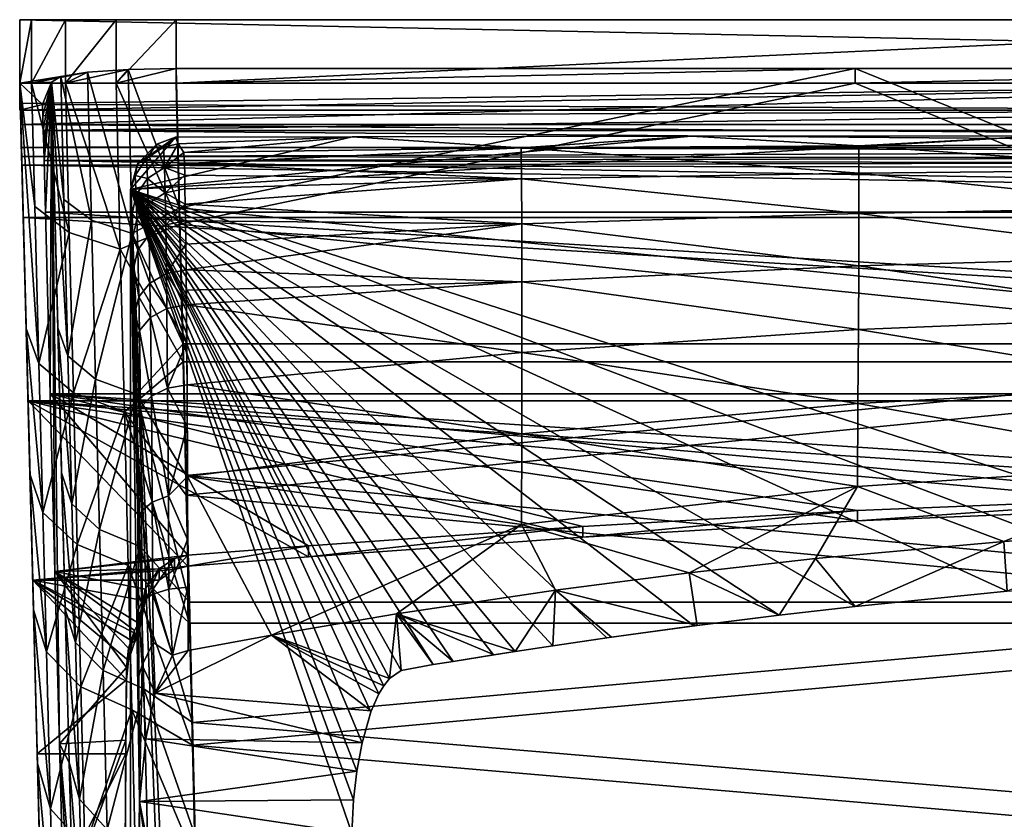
# Model space of a CAD drawing. Header units: inches. Extents: x -5.6 to 5.6, y -5.5 to 0.1.
# Tile 4 of 9: x -5.6 to -2, y -2.9 to 0.1. Entities that reach past the tile are written whole.
import ezdxf

# ---------------------------------------------------------------- set-up
doc = ezdxf.new("R2010")
doc.units = ezdxf.units.IN
doc.layers.get('0').update_dxf_attribs({"true_color": 0xc2ced6})

msp = doc.modelspace()

# ---------------------------------------------------------------- linework, layer by layer
for points in [[(-5.6475, -0.1202), (-5.6032, -0.1202), (-5.6032, 0.1163), (-5.6475, -0.1202)], [(-5.6032, 0.1163), (-5.6475, 0.1163), (-5.6475, -0.1202), (-5.6032, 0.1163)], [(5.6475, -0.1202), (-5.6475, -0.1202), (-5.6475, 0.1163), (5.6475, -0.1202)], [(-5.6475, 0.1163), (5.6475, 0.1163), (5.6475, -0.1202), (-5.6475, 0.1163)], [(-5.6475, -0.1202), (-5.6475, -0.1202), (-5.6475, 0.1163), (-5.6475, -0.1202)], [(-5.6475, 0.1163), (-5.6475, 0.1163), (-5.6475, -0.1202), (-5.6475, 0.1163)], [(-5.6475, 0.1163), (-5.6475, 0.1163), (0, 0.1163), (-5.6475, 0.1163)], [(-5.6032, 0.1163), (-5.0638, 0.1163), (-5.6475, 0.1163), (-5.6032, 0.1163)], [(-5.0638, 0.1163), (0, 0.1163), (-5.6475, 0.1163), (-5.0638, 0.1163)], [(5.6475, 0.1163), (-5.6475, 0.1163), (0, 0.1163), (5.6475, 0.1163)], [(-5.6032, -0.1202), (-5.477, -0.1202), (-5.477, 0.1163), (-5.6032, -0.1202)], [(-5.477, 0.1163), (-5.6032, 0.1163), (-5.6032, -0.1202), (-5.477, 0.1163)], [(-5.0638, 0.1163), (-5.6032, 0.1163), (-5.477, 0.1163), (-5.0638, 0.1163)], [(-5.477, -0.1202), (-5.2877, -0.1202), (-5.2877, 0.1163), (-5.477, -0.1202)], [(-5.2877, 0.1163), (-5.477, 0.1163), (-5.477, -0.1202), (-5.2877, 0.1163)], [(-5.0638, 0.1163), (-5.477, 0.1163), (-5.2877, 0.1163), (-5.0638, 0.1163)], [(-5.2877, -0.1202), (-5.0638, -0.1202), (-5.0638, 0.1163), (-5.2877, -0.1202)], [(-5.0638, 0.1163), (-5.2877, 0.1163), (-5.2877, -0.1202), (-5.0638, 0.1163)], [(-5.0638, -0.1202), (0, -0.1202), (0, 0.1163), (-5.0638, -0.1202)], [(0, 0.1163), (-5.0638, 0.1163), (-5.0638, -0.1202), (0, 0.1163)], [(-5.2429, -0.0689), (-5.394, -0.0793), (-5.477, -0.1202), (-5.2429, -0.0689)], [(-5.477, -0.1202), (-5.2877, -0.1202), (-5.2429, -0.0689), (-5.477, -0.1202)], [(-5.394, -0.0793), (-5.2429, -0.0689), (-5.2274, -0.6813), (-5.394, -0.0793)], [(-5.0638, -0.066), (-5.2429, -0.0689), (-5.2877, -0.1202), (-5.0638, -0.066)], [(-5.2877, -0.1202), (-5.0638, -0.1202), (-5.0638, -0.066), (-5.2877, -0.1202)], [(-5.2429, -0.0689), (-5.0638, -0.066), (-5.0509, -0.5851), (-5.2429, -0.0689)], [(-5.0509, -0.5851), (-5.2274, -0.6813), (-5.2429, -0.0689), (-5.0509, -0.5851)], [(-2.5319, -0.066), (-5.0509, -0.5851), (-5.0638, -0.066), (-2.5319, -0.066)], [(-2.5319, -0.066), (-5.0638, -0.066), (-5.0638, -0.1202), (-2.5319, -0.066)], [(-5.0638, -0.1202), (-2.5319, -0.1202), (-2.5319, -0.066), (-5.0638, -0.1202)], [(0, -1.0924), (-5.0509, -0.5851), (-2.5319, -0.066), (0, -1.0924)], [(-2.5319, -0.066), (0, -0.066), (0, -1.0924), (-2.5319, -0.066)], [(0, -0.066), (-2.5319, -0.066), (-2.5319, -0.1202), (0, -0.066)], [(-2.5319, -0.1202), (0, -0.1202), (0, -0.066), (-2.5319, -0.1202)], [(-5.4946, -0.096), (-5.5294, -0.1168), (-5.6475, -0.1199), (-5.4946, -0.096)], [(-5.6475, -0.1199), (-5.6032, -0.1202), (-5.4946, -0.096), (-5.6475, -0.1199)], [(-5.394, -0.0793), (-5.4946, -0.096), (-5.6032, -0.1202), (-5.394, -0.0793)], [(-5.6032, -0.1202), (-5.477, -0.1202), (-5.394, -0.0793), (-5.6032, -0.1202)], [(-5.5294, -0.1168), (-5.4946, -0.096), (-5.4826, -0.5539), (-5.5294, -0.1168)], [(-5.4946, -0.096), (-5.394, -0.0793), (-5.3798, -0.6313), (-5.4946, -0.096)], [(-5.3798, -0.6313), (-5.4826, -0.5539), (-5.4946, -0.096), (-5.3798, -0.6313)], [(-5.2274, -0.6813), (-5.3798, -0.6313), (-5.394, -0.0793), (-5.2274, -0.6813)], [(-5.5294, -0.1168), (-5.5294, -0.1171), (-5.6475, -0.1202), (-5.5294, -0.1168)], [(-5.6475, -0.1202), (-5.6475, -0.1199), (-5.5294, -0.1168), (-5.6475, -0.1202)], [(-5.5294, -0.1171), (-5.5628, -0.1995), (-5.6475, -0.1202), (-5.5294, -0.1171)], [(-5.5294, -0.1171), (-5.5294, -0.1171), (-5.6475, -0.1202), (-5.5294, -0.1171)], [(-5.6475, -0.1202), (-5.6475, -0.1202), (-5.5294, -0.1171), (-5.6475, -0.1202)], [(-5.6475, -0.1199), (-5.6235, -1.036), (-5.576, -1.1666), (-5.6475, -0.1199)], [(-5.576, -1.1666), (-5.5913, -0.5803), (-5.6475, -0.1199), (-5.576, -1.1666)], [(-5.6475, -0.1199), (-5.5913, -0.5803), (-5.6032, -0.1202), (-5.6475, -0.1199)], [(-5.6475, -0.1202), (-5.6235, -1.036), (-5.6475, -0.1199), (-5.6475, -0.1202)], [(-5.6475, -0.1202), (0, -0.1202), (-5.6475, -0.1202), (-5.6475, -0.1202)], [(-5.6032, -0.1202), (-5.6475, -0.1202), (-5.0638, -0.1202), (-5.6032, -0.1202)], [(-5.0638, -0.1202), (-5.6475, -0.1202), (0, -0.1202), (-5.0638, -0.1202)], [(5.6475, -0.1202), (0, -0.1202), (-5.6475, -0.1202), (5.6475, -0.1202)], [(-5.6475, -0.1202), (0, -0.1202), (-5.6455, -0.1958), (-5.6475, -0.1202)], [(-5.6235, -1.036), (-5.6475, -0.1202), (-5.6093, -1.5776), (-5.6235, -1.036)], [(-5.6093, -1.5776), (-5.6475, -0.1202), (-5.596, -2.085), (-5.6093, -1.5776)], [(-5.596, -2.085), (-5.6475, -0.1202), (-5.5811, -2.6575), (-5.596, -2.085)], [(-5.6475, -0.1202), (-5.582, -2.622), (-5.5811, -2.6575), (-5.6475, -0.1202)], [(-5.6475, -0.1202), (-5.6455, -0.1958), (-5.6435, -0.2742), (-5.6475, -0.1202)], [(-5.6412, -0.3609), (-5.6475, -0.1202), (-5.6435, -0.2742), (-5.6412, -0.3609)], [(-5.6403, -0.3939), (-5.6395, -0.4265), (-5.6475, -0.1202), (-5.6403, -0.3939)], [(-5.6412, -0.3609), (-5.6403, -0.3939), (-5.6475, -0.1202), (-5.6412, -0.3609)], [(-5.6475, -0.1202), (-5.6344, -0.6211), (-5.6165, -1.3052), (-5.6475, -0.1202)], [(-5.599, -1.9736), (-5.582, -2.622), (-5.6475, -0.1202), (-5.599, -1.9736)], [(-5.6165, -1.3052), (-5.599, -1.9736), (-5.6475, -0.1202), (-5.6165, -1.3052)], [(-5.6475, -0.1202), (-5.6395, -0.4265), (-5.6344, -0.6211), (-5.6475, -0.1202)], [(-5.6475, -0.1202), (-5.6475, -0.1202), (-5.6395, -0.4265), (-5.6475, -0.1202)], [(-5.6475, -0.2212), (0, -0.2212), (0, -0.1202), (-5.6475, -0.2212)], [(0, -0.1202), (-5.6475, -0.1202), (-5.6475, -0.2212), (0, -0.1202)], [(-5.5628, -0.1995), (-5.6475, -0.2212), (-5.6475, -0.1202), (-5.5628, -0.1995)], [(-5.6455, -0.1958), (0, -0.1202), (-5.6435, -0.2742), (-5.6455, -0.1958)], [(-5.6435, -0.2742), (0, -0.1202), (5.6435, -0.2742), (-5.6435, -0.2742)], [(-5.0638, -0.1202), (-5.477, -0.1202), (-5.6032, -0.1202), (-5.0638, -0.1202)], [(-5.6032, -0.1202), (-5.5913, -0.5803), (-5.4627, -0.6771), (-5.6032, -0.1202)], [(-5.4627, -0.6771), (-5.477, -0.1202), (-5.6032, -0.1202), (-5.4627, -0.6771)], [(-5.5614, -0.2428), (-5.5628, -0.1995), (-5.5294, -0.1171), (-5.5614, -0.2428)], [(-5.5294, -0.1171), (-5.5596, -0.2975), (-5.5614, -0.2428), (-5.5294, -0.1171)], [(-5.5577, -0.3582), (-5.5596, -0.2975), (-5.5294, -0.1171), (-5.5577, -0.3582)], [(-5.5577, -0.3582), (-5.5294, -0.1171), (-5.5562, -0.4094), (-5.5577, -0.3582)], [(-5.5294, -0.1171), (-5.5511, -0.6021), (-5.5562, -0.4094), (-5.5294, -0.1171)], [(-5.5294, -0.1171), (-5.5562, -0.4094), (-5.5294, -0.1171), (-5.5294, -0.1171)], [(-5.5294, -0.1171), (-5.5333, -1.2798), (-5.5511, -0.6021), (-5.5294, -0.1171)], [(-5.5333, -1.2798), (-5.5294, -0.1171), (-5.5159, -1.9419), (-5.5333, -1.2798)], [(-5.5294, -0.1168), (-5.4826, -0.5539), (-5.4674, -1.1374), (-5.5294, -0.1168)], [(-5.4674, -1.1374), (-5.5054, -1.033), (-5.5294, -0.1168), (-5.4674, -1.1374)], [(-5.5294, -0.1171), (-5.5294, -0.1168), (-5.5054, -1.033), (-5.5294, -0.1171)], [(-5.5054, -1.033), (-5.4913, -1.5745), (-5.5294, -0.1171), (-5.5054, -1.033)], [(-5.4913, -1.5745), (-5.478, -2.0819), (-5.5294, -0.1171), (-5.4913, -1.5745)], [(-5.478, -2.0819), (-5.463, -2.6544), (-5.5294, -0.1171), (-5.478, -2.0819)], [(-5.5294, -0.1171), (-5.463, -2.6544), (-5.499, -2.5843), (-5.5294, -0.1171)], [(-5.5159, -1.9419), (-5.5294, -0.1171), (-5.499, -2.5843), (-5.5159, -1.9419)], [(-5.0638, -0.1202), (-5.2877, -0.1202), (-5.477, -0.1202), (-5.0638, -0.1202)], [(-5.477, -0.1202), (-5.4627, -0.6771), (-5.2722, -0.7396), (-5.477, -0.1202)], [(-5.2722, -0.7396), (-5.2877, -0.1202), (-5.477, -0.1202), (-5.2722, -0.7396)], [(-5.2877, -0.1202), (-5.2722, -0.7396), (-5.0509, -0.6458), (-5.2877, -0.1202)], [(-5.0509, -0.6458), (-5.0638, -0.1202), (-5.2877, -0.1202), (-5.0509, -0.6458)], [(-2.5319, -0.1202), (-5.0638, -0.1202), (-5.0509, -0.6458), (-2.5319, -0.1202)], [(0, -1.1593), (-2.5319, -0.1202), (-5.0509, -0.6458), (0, -1.1593)], [(-2.5319, -0.1202), (0, -1.1593), (0, -0.1202), (-2.5319, -0.1202)], [(-5.6475, -0.2212), (-5.5628, -0.1995), (0, -0.2212), (-5.6475, -0.2212)], [(-5.5628, -0.1995), (-5.5614, -0.2428), (0, -0.2212), (-5.5628, -0.1995)], [(-5.5614, -0.2428), (-5.5596, -0.2975), (0, -0.2212), (-5.5614, -0.2428)], [(-5.5596, -0.2975), (5.5596, -0.2975), (0, -0.2212), (-5.5596, -0.2975)], [(-5.6435, -0.2742), (5.6435, -0.2742), (5.6412, -0.3609), (-5.6435, -0.2742)], [(5.6412, -0.3609), (-5.6412, -0.3609), (-5.6435, -0.2742), (5.6412, -0.3609)], [(-5.5596, -0.2975), (-5.5577, -0.3582), (5.5567, -0.3886), (-5.5596, -0.2975)], [(5.5567, -0.3886), (5.5596, -0.2975), (-5.5596, -0.2975), (5.5567, -0.3886)], [(-5.2338, -0.5166), (-1.8344, -0.317), (-3.1434, -0.3186), (-5.2338, -0.5166)], [(-1.8344, -0.317), (-5.2338, -0.5166), (-0.8269, -1.9372), (-1.8344, -0.317)], [(-5.2338, -0.5166), (-3.1434, -0.3186), (-4.408, -0.3205), (-5.2338, -0.5166)], [(-5.0664, -0.3219), (-5.2338, -0.5166), (-4.408, -0.3205), (-5.0664, -0.3219)], [(-5.2076, -0.4209), (-5.2338, -0.5166), (-5.0664, -0.3219), (-5.2076, -0.4209)], [(-5.1358, -0.3482), (-5.2076, -0.4209), (-5.0664, -0.3219), (-5.1358, -0.3482)], [(-5.0664, -0.3219), (-5.1113, -0.3598), (-5.1358, -0.3482), (-5.0664, -0.3219)], [(-5.1113, -0.3598), (-5.0664, -0.3219), (-5.0566, -0.3464), (-5.1113, -0.3598)], [(-5.0664, -0.3219), (-4.408, -0.3205), (-5.0566, -0.3464), (-5.0664, -0.3219)], [(-4.408, -0.3205), (-5.0348, -0.3785), (-5.0566, -0.3464), (-4.408, -0.3205)], [(-5.0348, -0.3785), (-4.408, -0.3205), (-3.7772, -0.362), (-5.0348, -0.3785)], [(-3.1434, -0.3186), (-3.7772, -0.362), (-4.408, -0.3205), (-3.1434, -0.3186)], [(-3.7772, -0.362), (-3.1434, -0.3186), (-2.5183, -0.3543), (-3.7772, -0.362)], [(-2.5183, -0.3543), (-3.1434, -0.3186), (-1.8344, -0.317), (-2.5183, -0.3543)], [(-2.5183, -0.3543), (-1.8344, -0.317), (-1.2592, -0.3494), (-2.5183, -0.3543)], [(-5.6412, -0.3609), (5.6412, -0.3609), (-5.6403, -0.3939), (-5.6412, -0.3609)], [(-5.6403, -0.3939), (5.6412, -0.3609), (5.64, -0.4048), (-5.6403, -0.3939)], [(-5.5577, -0.3582), (-5.5562, -0.4094), (5.5567, -0.3886), (-5.5577, -0.3582)], [(-5.1358, -0.3482), (-5.1748, -0.4018), (-5.2076, -0.4209), (-5.1358, -0.3482)], [(-5.1748, -0.4018), (-5.1358, -0.3482), (-5.1113, -0.3598), (-5.1748, -0.4018)], [(-5.1748, -0.4018), (-5.1113, -0.3598), (-5.108, -0.435), (-5.1748, -0.4018)], [(-5.108, -0.435), (-5.1113, -0.3598), (-5.0566, -0.3464), (-5.108, -0.435)], [(-5.0348, -0.3785), (-5.108, -0.435), (-5.0566, -0.3464), (-5.0348, -0.3785)], [(-5.0334, -0.42), (-5.0348, -0.3785), (-3.7772, -0.362), (-5.0334, -0.42)], [(-5.0334, -0.42), (-3.7772, -0.362), (-3.7755, -0.4771), (-5.0334, -0.42)], [(-3.7772, -0.362), (-2.5183, -0.3543), (-2.5177, -0.4564), (-3.7772, -0.362)], [(-2.5177, -0.4564), (-3.7755, -0.4771), (-3.7772, -0.362), (-2.5177, -0.4564)], [(-2.5183, -0.3543), (-1.2592, -0.3494), (-1.259, -0.4438), (-2.5183, -0.3543)], [(-1.259, -0.4438), (-2.5177, -0.4564), (-2.5183, -0.3543), (-1.259, -0.4438)], [(-5.6403, -0.3939), (5.64, -0.4048), (-5.6395, -0.4265), (-5.6403, -0.3939)], [(-5.5562, -0.4094), (5.5556, -0.4308), (5.5567, -0.3886), (-5.5562, -0.4094)], [(-5.2174, -0.4643), (-5.1748, -0.4018), (-5.1712, -0.476), (-5.2174, -0.4643)], [(-5.2174, -0.4643), (-5.2076, -0.4209), (-5.1748, -0.4018), (-5.2174, -0.4643)], [(-5.108, -0.435), (-5.1712, -0.476), (-5.1748, -0.4018), (-5.108, -0.435)], [(-5.108, -0.435), (-5.0348, -0.3785), (-5.0334, -0.42), (-5.108, -0.435)], [(-5.6395, -0.4265), (5.64, -0.4048), (5.6389, -0.4481), (-5.6395, -0.4265)], [(-5.6395, -0.4265), (5.6389, -0.4481), (5.6344, -0.6211), (-5.6395, -0.4265)], [(5.6344, -0.6211), (-5.6344, -0.6211), (-5.6395, -0.4265), (5.6344, -0.6211)], [(-5.5562, -0.4094), (-5.5511, -0.6021), (5.5511, -0.6021), (-5.5562, -0.4094)], [(5.5511, -0.6021), (5.5556, -0.4308), (-5.5562, -0.4094), (5.5511, -0.6021)], [(-5.2076, -0.4209), (-5.2174, -0.4643), (-5.2338, -0.5166), (-5.2076, -0.4209)], [(-5.1712, -0.476), (-5.108, -0.435), (-5.1053, -0.5295), (-5.1712, -0.476)], [(-5.108, -0.435), (-5.0334, -0.42), (-5.0322, -0.4641), (-5.108, -0.435)], [(-5.1053, -0.5295), (-5.108, -0.435), (-5.0322, -0.4641), (-5.1053, -0.5295)], [(-3.7755, -0.4771), (-5.0322, -0.4641), (-5.0334, -0.42), (-3.7755, -0.4771)], [(-5.2338, -0.5166), (-5.2174, -0.4643), (-5.2135, -0.5367), (-5.2338, -0.5166)], [(-5.1712, -0.476), (-5.2135, -0.5367), (-5.2174, -0.4643), (-5.1712, -0.476)], [(-5.2135, -0.5367), (-5.1712, -0.476), (-5.1681, -0.5691), (-5.2135, -0.5367)], [(-5.1053, -0.5295), (-5.1681, -0.5691), (-5.1712, -0.476), (-5.1053, -0.5295)], [(-5.0322, -0.4641), (-5.0312, -0.5146), (-5.1053, -0.5295), (-5.0322, -0.4641)], [(-3.7755, -0.4771), (-5.0312, -0.5146), (-5.0322, -0.4641), (-3.7755, -0.4771)], [(-5.0301, -0.5713), (-5.0312, -0.5146), (-3.7755, -0.4771), (-5.0301, -0.5713)], [(-5.0301, -0.5713), (-3.7755, -0.4771), (-3.7745, -0.6447), (-5.0301, -0.5713)], [(-3.7755, -0.4771), (-2.5177, -0.4564), (-2.5178, -0.6062), (-3.7755, -0.4771)], [(-2.5178, -0.6062), (-3.7745, -0.6447), (-3.7755, -0.4771), (-2.5178, -0.6062)], [(-1.2593, -0.5831), (-2.5178, -0.6062), (-2.5177, -0.4564), (-1.2593, -0.5831)], [(-2.5177, -0.4564), (-1.259, -0.4438), (-1.2593, -0.5831), (-2.5177, -0.4564)], [(-5.2338, -0.5166), (-5.2285, -0.6082), (-5.2251, -0.6964), (-5.2338, -0.5166)], [(-5.2338, -0.5166), (-5.2011, -2.7992), (-5.2338, -5.0764), (-5.2338, -0.5166)], [(-5.2338, -0.5166), (-5.2251, -0.6964), (-5.2218, -0.808), (-5.2338, -0.5166)], [(-5.2338, -0.5166), (-5.2179, -0.9782), (-5.2156, -1.1004), (-5.2338, -0.5166)], [(-5.2115, -1.3793), (-5.2338, -0.5166), (-5.2156, -1.1004), (-5.2115, -1.3793)], [(-5.2338, -0.5166), (-5.2074, -1.7559), (-5.2011, -2.7992), (-5.2338, -0.5166)], [(-5.2115, -1.3793), (-5.2074, -1.7559), (-5.2338, -0.5166), (-5.2115, -1.3793)], [(-5.2179, -0.9782), (-5.2338, -0.5166), (-5.2218, -0.808), (-5.2179, -0.9782)], [(-5.2135, -0.5367), (-5.2285, -0.6082), (-5.2338, -0.5166), (-5.2135, -0.5367)], [(-5.2338, -5.0764), (-5.1253, -3.3411), (-5.2338, -0.5166), (-5.2338, -5.0764)], [(-5.2338, -0.5166), (-5.1253, -3.3411), (-5.1071, -3.2898), (-5.2338, -0.5166)], [(-5.1071, -3.2898), (-4.4089, -2.9177), (-5.2338, -0.5166), (-5.1071, -3.2898)], [(-4.3897, -2.6869), (-5.2338, -0.5166), (-4.402, -2.7936), (-4.3897, -2.6869)], [(-5.2338, -0.5166), (-4.4089, -2.9177), (-4.402, -2.7936), (-5.2338, -0.5166)], [(-4.3897, -2.6869), (-4.3702, -2.5814), (-5.2338, -0.5166), (-4.3897, -2.6869)], [(-5.2338, -0.5166), (-4.3702, -2.5814), (-4.3375, -2.4658), (-5.2338, -0.5166)], [(-4.3075, -2.3982), (-4.2894, -2.3679), (-5.2338, -0.5166), (-4.3075, -2.3982)], [(-4.2894, -2.3679), (-4.2682, -2.3413), (-5.2338, -0.5166), (-4.2894, -2.3679)], [(-5.2338, -0.5166), (-4.3375, -2.4658), (-4.3075, -2.3982), (-5.2338, -0.5166)], [(-4.225, -2.3107), (-4.1051, -2.2892), (-5.2338, -0.5166), (-4.225, -2.3107)], [(-4.0302, -2.277), (-3.88, -2.2532), (-5.2338, -0.5166), (-4.0302, -2.277)], [(-3.88, -2.2532), (-3.8001, -2.2408), (-5.2338, -0.5166), (-3.88, -2.2532)], [(-3.8001, -2.2408), (-3.6595, -2.2195), (-5.2338, -0.5166), (-3.8001, -2.2408)], [(-5.2338, -0.5166), (-4.1051, -2.2892), (-4.0302, -2.277), (-5.2338, -0.5166)], [(-3.133, -2.1449), (-2.8153, -2.1048), (-5.2338, -0.5166), (-3.133, -2.1449)], [(-5.2338, -0.5166), (-3.4577, -2.1897), (-3.133, -2.1449), (-5.2338, -0.5166)], [(-2.5321, -2.0719), (-1.9647, -2.0148), (-5.2338, -0.5166), (-2.5321, -2.0719)], [(-5.2338, -0.5166), (-1.9647, -2.0148), (-1.3962, -1.9699), (-5.2338, -0.5166)], [(-5.2338, -0.5166), (-2.8153, -2.1048), (-2.5321, -2.0719), (-5.2338, -0.5166)], [(-5.2338, -0.5166), (-3.6595, -2.2195), (-3.4577, -2.1897), (-5.2338, -0.5166)], [(-4.225, -2.3107), (-5.2338, -0.5166), (-4.2682, -2.3413), (-4.225, -2.3107)], [(-0.8269, -1.9372), (-5.2338, -0.5166), (-1.3962, -1.9699), (-0.8269, -1.9372)], [(-5.2285, -0.6082), (-5.2135, -0.5367), (-5.2101, -0.6277), (-5.2285, -0.6082)], [(-5.1681, -0.5691), (-5.2101, -0.6277), (-5.2135, -0.5367), (-5.1681, -0.5691)], [(-5.1681, -0.5691), (-5.1053, -0.5295), (-5.1029, -0.6487), (-5.1681, -0.5691)], [(-5.1053, -0.5295), (-5.0312, -0.5146), (-5.0301, -0.5713), (-5.1053, -0.5295)], [(-5.1029, -0.6487), (-5.1053, -0.5295), (-5.0301, -0.5713), (-5.1029, -0.6487)], [(-5.4627, -0.6771), (-5.5913, -0.5803), (-5.576, -1.1666), (-5.4627, -0.6771)], [(-5.4674, -1.1374), (-5.4826, -0.5539), (-5.3798, -0.6313), (-5.4674, -1.1374)], [(-5.2274, -0.6813), (-5.0509, -0.5851), (-5.0383, -1.0924), (-5.2274, -0.6813)], [(-5.2101, -0.6277), (-5.1681, -0.5691), (-5.1652, -0.6867), (-5.2101, -0.6277)], [(-5.1029, -0.6487), (-5.1652, -0.6867), (-5.1681, -0.5691), (-5.1029, -0.6487)], [(-5.0301, -0.5713), (-5.0292, -0.6341), (-5.1029, -0.6487), (-5.0301, -0.5713)], [(0, -1.0924), (-5.0383, -1.0924), (-5.0509, -0.5851), (0, -1.0924)], [(-3.7745, -0.6447), (-5.0292, -0.6341), (-5.0301, -0.5713), (-3.7745, -0.6447)], [(-2.5178, -0.6062), (-1.2593, -0.5831), (-1.2599, -0.7653), (-2.5178, -0.6062)], [(-5.6344, -0.6211), (5.6344, -0.6211), (5.6165, -1.3052), (-5.6344, -0.6211)], [(5.6165, -1.3052), (-5.6165, -1.3052), (-5.6344, -0.6211), (5.6165, -1.3052)], [(-5.5511, -0.6021), (-5.5333, -1.2798), (5.5333, -1.2798), (-5.5511, -0.6021)], [(5.5333, -1.2798), (5.5511, -0.6021), (-5.5511, -0.6021), (5.5333, -1.2798)], [(-5.2101, -0.6277), (-5.2251, -0.6964), (-5.2285, -0.6082), (-5.2101, -0.6277)], [(-3.7745, -0.6447), (-2.5178, -0.6062), (-2.5184, -0.8013), (-3.7745, -0.6447)], [(-1.2599, -0.7653), (-2.5184, -0.8013), (-2.5178, -0.6062), (-1.2599, -0.7653)], [(-5.3798, -0.6313), (-5.3646, -1.2244), (-5.4674, -1.1374), (-5.3798, -0.6313)], [(-5.3646, -1.2244), (-5.3798, -0.6313), (-5.2274, -0.6813), (-5.3646, -1.2244)], [(-5.0383, -1.1593), (-5.0509, -0.6458), (-5.2722, -0.7396), (-5.0383, -1.1593)], [(-5.2251, -0.6964), (-5.2101, -0.6277), (-5.2068, -0.7425), (-5.2251, -0.6964)], [(-5.1652, -0.6867), (-5.2068, -0.7425), (-5.2101, -0.6277), (-5.1652, -0.6867)], [(-5.1652, -0.6867), (-5.1029, -0.6487), (-5.1002, -0.8306), (-5.1652, -0.6867)], [(-5.1029, -0.6487), (-5.0292, -0.6341), (-5.0281, -0.7209), (-5.1029, -0.6487)], [(-5.1002, -0.8306), (-5.1029, -0.6487), (-5.0281, -0.7209), (-5.1002, -0.8306)], [(0, -1.1593), (-5.0509, -0.6458), (-5.0383, -1.1593), (0, -1.1593)], [(-5.0281, -0.7209), (-5.0292, -0.6341), (-3.7745, -0.6447), (-5.0281, -0.7209)], [(-5.0271, -0.8165), (-5.0281, -0.7209), (-3.7745, -0.6447), (-5.0271, -0.8165)], [(-3.7745, -0.6447), (-3.7742, -0.8618), (-5.0271, -0.8165), (-3.7745, -0.6447)], [(-2.5184, -0.8013), (-3.7742, -0.8618), (-3.7745, -0.6447), (-2.5184, -0.8013)], [(-5.576, -1.1666), (-5.4474, -1.2753), (-5.4627, -0.6771), (-5.576, -1.1666)], [(-5.2722, -0.7396), (-5.4627, -0.6771), (-5.4474, -1.2753), (-5.2722, -0.7396)], [(-5.2274, -0.6813), (-5.2122, -1.281), (-5.3646, -1.2244), (-5.2274, -0.6813)], [(-5.0383, -1.0924), (-5.2122, -1.281), (-5.2274, -0.6813), (-5.0383, -1.0924)], [(-5.2068, -0.7425), (-5.2218, -0.808), (-5.2251, -0.6964), (-5.2068, -0.7425)], [(-5.2068, -0.7425), (-5.1652, -0.6867), (-5.1618, -0.866), (-5.2068, -0.7425)], [(-5.1002, -0.8306), (-5.1618, -0.866), (-5.1652, -0.6867), (-5.1002, -0.8306)], [(-5.0281, -0.7209), (-5.0271, -0.8165), (-5.1002, -0.8306), (-5.0281, -0.7209)], [(-5.4474, -1.2753), (-5.257, -1.3461), (-5.2722, -0.7396), (-5.4474, -1.2753)], [(-5.2722, -0.7396), (-5.257, -1.3461), (-5.0383, -1.1593), (-5.2722, -0.7396)], [(-5.2218, -0.808), (-5.2068, -0.7425), (-5.203, -0.9177), (-5.2218, -0.808)], [(-5.1618, -0.866), (-5.203, -0.9177), (-5.2068, -0.7425), (-5.1618, -0.866)], [(-2.5184, -0.8013), (-1.2599, -0.7653), (-1.2608, -0.9878), (-2.5184, -0.8013)], [(-3.7742, -0.8618), (-2.5184, -0.8013), (-2.5196, -1.0388), (-3.7742, -0.8618)], [(-1.2608, -0.9878), (-2.5196, -1.0388), (-2.5184, -0.8013), (-1.2608, -0.9878)], [(-5.203, -0.9177), (-5.2179, -0.9782), (-5.2218, -0.808), (-5.203, -0.9177)], [(-5.1618, -0.866), (-5.1002, -0.8306), (-5.0987, -0.961), (-5.1618, -0.866)], [(-5.1002, -0.8306), (-5.0271, -0.8165), (-5.0259, -0.9471), (-5.1002, -0.8306)], [(-5.0259, -0.9471), (-5.0987, -0.961), (-5.1002, -0.8306), (-5.0259, -0.9471)], [(-5.0259, -0.9471), (-5.0271, -0.8165), (-5.0264, -0.8922), (-5.0259, -0.9471)], [(-3.7742, -0.8618), (-5.0264, -0.8922), (-5.0271, -0.8165), (-3.7742, -0.8618)], [(-5.203, -0.9177), (-5.1618, -0.866), (-5.1599, -0.9946), (-5.203, -0.9177)], [(-5.0987, -0.961), (-5.1599, -0.9946), (-5.1618, -0.866), (-5.0987, -0.961)], [(-5.0264, -0.8922), (-3.7742, -0.8618), (-5.0259, -0.9471), (-5.0264, -0.8922)], [(-5.0259, -0.9471), (-3.7742, -0.8618), (-3.7744, -1.1246), (-5.0259, -0.9471)], [(-2.5196, -1.0388), (-3.7744, -1.1246), (-3.7742, -0.8618), (-2.5196, -1.0388)], [(-5.2179, -0.9782), (-5.203, -0.9177), (-5.2008, -1.0434), (-5.2179, -0.9782)], [(-5.1599, -0.9946), (-5.2008, -1.0434), (-5.203, -0.9177), (-5.1599, -0.9946)], [(-5.0987, -0.961), (-5.0259, -0.9471), (-5.0249, -1.0907), (-5.0987, -0.961)], [(-3.7744, -1.1246), (-5.0234, -1.2457), (-5.0259, -0.9471), (-3.7744, -1.1246)], [(-5.0249, -1.0907), (-5.0259, -0.9471), (-5.0234, -1.2457), (-5.0249, -1.0907)], [(-5.2008, -1.0434), (-5.2156, -1.1004), (-5.2179, -0.9782), (-5.2008, -1.0434)], [(-5.1599, -0.9946), (-5.0987, -0.961), (-5.0959, -1.2586), (-5.1599, -0.9946)], [(-5.0959, -1.2586), (-5.0987, -0.961), (-5.0249, -1.0907), (-5.0959, -1.2586)], [(-2.5196, -1.0388), (-1.2608, -0.9878), (-1.2618, -1.2474), (-2.5196, -1.0388)], [(-5.2008, -1.0434), (-5.1599, -0.9946), (-5.1563, -1.2879), (-5.2008, -1.0434)], [(-5.0959, -1.2586), (-5.1563, -1.2879), (-5.1599, -0.9946), (-5.0959, -1.2586)], [(-5.6235, -1.036), (-5.6093, -1.5776), (-5.5616, -1.7214), (-5.6235, -1.036)], [(-5.5616, -1.7214), (-5.576, -1.1666), (-5.6235, -1.036), (-5.5616, -1.7214)], [(-5.5054, -1.033), (-5.4674, -1.1374), (-5.453, -1.6895), (-5.5054, -1.033)], [(-5.453, -1.6895), (-5.4913, -1.5745), (-5.5054, -1.033), (-5.453, -1.6895)], [(-5.2156, -1.1004), (-5.2008, -1.0434), (-5.1968, -1.3301), (-5.2156, -1.1004)], [(-5.1563, -1.2879), (-5.1968, -1.3301), (-5.2008, -1.0434), (-5.1563, -1.2879)], [(-3.7744, -1.1246), (-2.5196, -1.0388), (-2.521, -1.3149), (-3.7744, -1.1246)], [(-1.2618, -1.2474), (-2.521, -1.3149), (-2.5196, -1.0388), (-1.2618, -1.2474)], [(-5.1968, -1.3301), (-5.2115, -1.3793), (-5.2156, -1.1004), (-5.1968, -1.3301)], [(-5.2122, -1.281), (-5.0383, -1.0924), (-5.0261, -1.584), (-5.2122, -1.281)], [(-5.0234, -1.2457), (-5.0959, -1.2586), (-5.0249, -1.0907), (-5.0234, -1.2457)], [(0, -1.0924), (-5.0261, -1.584), (-5.0383, -1.0924), (0, -1.0924)], [(0, -1.0924), (0, -2.0563), (-5.0261, -1.584), (0, -1.0924)], [(-5.453, -1.6895), (-5.4674, -1.1374), (-5.3646, -1.2244), (-5.453, -1.6895)], [(-5.0234, -1.2457), (-3.7744, -1.1246), (-3.775, -1.4282), (-5.0234, -1.2457)], [(-2.521, -1.3149), (-3.775, -1.4282), (-3.7744, -1.1246), (-2.521, -1.3149)], [(-5.4474, -1.2753), (-5.576, -1.1666), (-5.5616, -1.7214), (-5.4474, -1.2753)], [(-5.257, -1.3461), (-5.0261, -1.6571), (-5.0383, -1.1593), (-5.257, -1.3461)], [(0, -1.1593), (-5.0383, -1.1593), (-5.0261, -1.6571), (0, -1.1593)], [(0, -1.1593), (-5.0261, -1.6571), (0, -2.1352), (0, -1.1593)], [(-5.3646, -1.2244), (-5.3501, -1.7856), (-5.453, -1.6895), (-5.3646, -1.2244)], [(-5.3501, -1.7856), (-5.3646, -1.2244), (-5.2122, -1.281), (-5.3501, -1.7856)], [(-5.0959, -1.2586), (-5.0234, -1.2457), (-5.0227, -1.3997), (-5.0959, -1.2586)], [(-3.775, -1.4282), (-5.0217, -1.5879), (-5.0234, -1.2457), (-3.775, -1.4282)], [(-5.0234, -1.2457), (-5.0217, -1.5879), (-5.0227, -1.3997), (-5.0234, -1.2457)], [(-2.521, -1.3149), (-1.2618, -1.2474), (-1.2629, -1.5403), (-2.521, -1.3149)], [(-5.5616, -1.7214), (-5.4329, -1.8414), (-5.4474, -1.2753), (-5.5616, -1.7214)], [(-5.0207, -1.881), (-5.5333, -1.2798), (-5.5159, -1.9419), (-5.0207, -1.881)], [(-5.5333, -1.2798), (-1.2621, -1.6629), (0, -1.645), (-5.5333, -1.2798)], [(-5.5333, -1.2798), (-5.0207, -1.881), (-4.57, -1.8466), (-5.5333, -1.2798)], [(-5.5333, -1.2798), (-3.547, -1.7744), (-2.5232, -1.7138), (-5.5333, -1.2798)], [(-5.5333, -1.2798), (-2.5232, -1.7138), (-1.2621, -1.6629), (-5.5333, -1.2798)], [(-3.547, -1.7744), (-5.5333, -1.2798), (-4.57, -1.8466), (-3.547, -1.7744)], [(5.5333, -1.2798), (-5.5333, -1.2798), (0, -1.645), (5.5333, -1.2798)], [(-5.257, -1.3461), (-5.4474, -1.2753), (-5.4329, -1.8414), (-5.257, -1.3461)], [(-5.2122, -1.281), (-5.1979, -1.8484), (-5.3501, -1.7856), (-5.2122, -1.281)], [(-5.2122, -1.281), (-5.0261, -1.584), (-5.0143, -2.0563), (-5.2122, -1.281)], [(-5.0143, -2.0563), (-5.1979, -1.8484), (-5.2122, -1.281), (-5.0143, -2.0563)], [(-5.1563, -1.2879), (-5.0959, -1.2586), (-5.0931, -1.66), (-5.1563, -1.2879)], [(-5.0959, -1.2586), (-5.0227, -1.3997), (-5.0931, -1.66), (-5.0959, -1.2586)], [(-5.0207, -1.9222), (-5.599, -1.9736), (-5.6165, -1.3052), (-5.0207, -1.9222)], [(-5.6165, -1.3052), (0, -1.683), (-1.2621, -1.7011), (-5.6165, -1.3052)], [(-5.6165, -1.3052), (-4.57, -1.8874), (-5.0207, -1.9222), (-5.6165, -1.3052)], [(-5.6165, -1.3052), (-2.5232, -1.7528), (-3.547, -1.8142), (-5.6165, -1.3052)], [(-5.6165, -1.3052), (-1.2621, -1.7011), (-2.5232, -1.7528), (-5.6165, -1.3052)], [(-3.547, -1.8142), (-4.57, -1.8874), (-5.6165, -1.3052), (-3.547, -1.8142)], [(5.6165, -1.3052), (0, -1.683), (-5.6165, -1.3052), (5.6165, -1.3052)], [(-5.1968, -1.3301), (-5.1563, -1.2879), (-5.1529, -1.6834), (-5.1968, -1.3301)], [(-5.0931, -1.66), (-5.1529, -1.6834), (-5.1563, -1.2879), (-5.0931, -1.66)], [(-3.775, -1.4282), (-2.521, -1.3149), (-2.5226, -1.6251), (-3.775, -1.4282)], [(-1.2629, -1.5403), (-2.5226, -1.6251), (-2.521, -1.3149), (-1.2629, -1.5403)], [(-5.4329, -1.8414), (-5.2426, -1.9199), (-5.257, -1.3461), (-5.4329, -1.8414)], [(-5.257, -1.3461), (-5.2426, -1.9199), (-5.0143, -2.1352), (-5.257, -1.3461)], [(-5.0143, -2.1352), (-5.0261, -1.6571), (-5.257, -1.3461), (-5.0143, -2.1352)], [(-5.1968, -1.3301), (-5.1928, -1.7169), (-5.2115, -1.3793), (-5.1968, -1.3301)], [(-5.1968, -1.3301), (-5.1529, -1.6834), (-5.1928, -1.7169), (-5.1968, -1.3301)], [(-5.1928, -1.7169), (-5.2074, -1.7559), (-5.2115, -1.3793), (-5.1928, -1.7169)], [(-5.0227, -1.3997), (-5.0217, -1.5879), (-5.0931, -1.66), (-5.0227, -1.3997)], [(-3.775, -1.4282), (-3.7759, -1.767), (-5.0217, -1.5879), (-3.775, -1.4282)], [(-2.5226, -1.6251), (-3.7759, -1.767), (-3.775, -1.4282), (-2.5226, -1.6251)], [(-2.5226, -1.6251), (-1.2629, -1.5403), (-1.9768, -1.8302), (-2.5226, -1.6251)], [(-1.9768, -1.8302), (-1.2629, -1.5403), (-1.421, -1.7949), (-1.9768, -1.8302)], [(-5.6093, -1.5776), (-5.596, -2.085), (-5.548, -2.2412), (-5.6093, -1.5776)], [(-5.548, -2.2412), (-5.5616, -1.7214), (-5.6093, -1.5776), (-5.548, -2.2412)], [(-5.4913, -1.5745), (-5.453, -1.6895), (-5.4396, -2.2068), (-5.4913, -1.5745)], [(-5.4396, -2.2068), (-5.478, -2.0819), (-5.4913, -1.5745), (-5.4396, -2.2068)], [(-5.0217, -1.5879), (-5.0211, -1.8221), (-5.0931, -1.66), (-5.0217, -1.5879)], [(-5.0261, -1.584), (0, -2.0563), (-5.0143, -2.0563), (-5.0261, -1.584)], [(-5.0217, -1.5879), (-4.7088, -2.1795), (-5.0191, -2.2364), (-5.0217, -1.5879)], [(-3.7759, -1.767), (-4.7088, -2.1795), (-5.0217, -1.5879), (-3.7759, -1.767)], [(-5.0204, -2.0004), (-5.0211, -1.8221), (-5.0217, -1.5879), (-5.0204, -2.0004)], [(-5.0204, -2.0004), (-5.0217, -1.5879), (-5.0191, -2.2364), (-5.0204, -2.0004)], [(-3.1508, -1.947), (-3.7759, -1.767), (-2.5226, -1.6251), (-3.1508, -1.947)], [(-2.5226, -1.6251), (-2.6798, -1.894), (-3.1508, -1.947), (-2.5226, -1.6251)], [(-2.6798, -1.894), (-2.5226, -1.6251), (-1.9768, -1.8302), (-2.6798, -1.894)], [(-5.1928, -1.7169), (-5.1529, -1.6834), (-5.1507, -2.0267), (-5.1928, -1.7169)], [(-5.1529, -1.6834), (-5.0931, -1.66), (-5.0913, -2.0084), (-5.1529, -1.6834)], [(-5.0913, -2.0084), (-5.1507, -2.0267), (-5.1529, -1.6834), (-5.0913, -2.0084)], [(-5.0913, -2.0084), (-5.0931, -1.66), (-5.0211, -1.8221), (-5.0913, -2.0084)], [(-5.0261, -1.6571), (-5.0143, -2.1352), (0, -2.1352), (-5.0261, -1.6571)], [(-1.2621, -1.6629), (-2.5232, -1.7138), (-2.5232, -1.7528), (-1.2621, -1.6629)], [(-2.5232, -1.7528), (-1.2621, -1.7011), (-1.2621, -1.6629), (-2.5232, -1.7528)], [(-5.4329, -1.8414), (-5.5616, -1.7214), (-5.548, -2.2412), (-5.4329, -1.8414)], [(-5.4396, -2.2068), (-5.453, -1.6895), (-5.3501, -1.7856), (-5.4396, -2.2068)], [(-5.2074, -1.7559), (-5.1928, -1.7169), (-5.1904, -2.0528), (-5.2074, -1.7559)], [(-5.1507, -2.0267), (-5.1904, -2.0528), (-5.1928, -1.7169), (-5.1507, -2.0267)], [(-2.5232, -1.7138), (-3.547, -1.7744), (-3.547, -1.8142), (-2.5232, -1.7138)], [(-3.547, -1.8142), (-2.5232, -1.7528), (-2.5232, -1.7138), (-3.547, -1.8142)], [(-5.2049, -2.0831), (-5.2011, -2.7992), (-5.2074, -1.7559), (-5.2049, -2.0831)], [(-5.1904, -2.0528), (-5.2049, -2.0831), (-5.2074, -1.7559), (-5.1904, -2.0528)], [(-5.3501, -1.7856), (-5.3366, -2.3114), (-5.4396, -2.2068), (-5.3501, -1.7856)], [(-5.3366, -2.3114), (-5.3501, -1.7856), (-5.1979, -1.8484), (-5.3366, -2.3114)], [(-3.7759, -1.767), (-4.2424, -2.1002), (-4.7088, -2.1795), (-3.7759, -1.767)], [(-3.547, -1.7744), (-4.57, -1.8466), (-4.57, -1.8874), (-3.547, -1.7744)], [(-4.57, -1.8874), (-3.547, -1.8142), (-3.547, -1.7744), (-4.57, -1.8874)], [(-4.2424, -2.1002), (-3.7759, -1.767), (-3.6491, -2.0111), (-4.2424, -2.1002)], [(-3.6491, -2.0111), (-3.7759, -1.767), (-3.1508, -1.947), (-3.6491, -2.0111)], [(-1.9647, -2.0148), (-1.9768, -1.8302), (-1.421, -1.7949), (-1.9647, -2.0148)], [(-5.0913, -2.0084), (-5.0211, -1.8221), (-5.0204, -2.0004), (-5.0913, -2.0084)], [(-2.5321, -2.0719), (-2.6798, -1.894), (-1.9768, -1.8302), (-2.5321, -2.0719)], [(-1.9647, -2.0148), (-2.5321, -2.0719), (-1.9768, -1.8302), (-1.9647, -2.0148)], [(-5.548, -2.2412), (-5.4193, -2.3719), (-5.4329, -1.8414), (-5.548, -2.2412)], [(-5.2426, -1.9199), (-5.4329, -1.8414), (-5.4193, -2.3719), (-5.2426, -1.9199)], [(-5.1979, -1.8484), (-5.1844, -2.38), (-5.3366, -2.3114), (-5.1979, -1.8484)], [(-5.1979, -1.8484), (-5.0143, -2.0563), (-5.0031, -2.5055), (-5.1979, -1.8484)], [(-5.0031, -2.5055), (-5.1844, -2.38), (-5.1979, -1.8484), (-5.0031, -2.5055)], [(-4.57, -1.8466), (-5.0207, -1.881), (-5.0207, -1.9222), (-4.57, -1.8466)], [(-5.0207, -1.9222), (-4.57, -1.8874), (-4.57, -1.8466), (-5.0207, -1.9222)], [(-5.0701, -1.8931), (-5.0207, -1.881), (-5.5159, -1.9419), (-5.0701, -1.8931)], [(-5.5159, -1.9419), (-5.1278, -1.9317), (-5.0701, -1.8931), (-5.5159, -1.9419)], [(-5.0701, -1.8931), (-5.1278, -1.9317), (-5.1278, -1.9736), (-5.0701, -1.8931)], [(-5.1278, -1.9736), (-5.0701, -1.9345), (-5.0701, -1.8931), (-5.1278, -1.9736)], [(-5.0207, -1.881), (-5.0701, -1.8931), (-5.0701, -1.9345), (-5.0207, -1.881)], [(-5.0701, -1.9345), (-5.0207, -1.9222), (-5.0207, -1.881), (-5.0701, -1.9345)], [(-2.8153, -2.1048), (-3.1508, -1.947), (-2.6798, -1.894), (-2.8153, -2.1048)], [(-2.8153, -2.1048), (-2.6798, -1.894), (-2.5321, -2.0719), (-2.8153, -2.1048)], [(-5.0701, -1.9345), (-5.599, -1.9736), (-5.0207, -1.9222), (-5.0701, -1.9345)], [(-5.599, -1.9736), (-5.0701, -1.9345), (-5.1278, -1.9736), (-5.599, -1.9736)], [(-5.5159, -1.9419), (-5.1797, -2.0082), (-5.1278, -1.9317), (-5.5159, -1.9419)], [(-5.2195, -2.1621), (-5.5159, -1.9419), (-5.2416, -2.2277), (-5.2195, -2.1621)], [(-5.2495, -2.2995), (-5.2416, -2.2277), (-5.5159, -1.9419), (-5.2495, -2.2995)], [(-5.2044, -2.1346), (-5.5159, -1.9419), (-5.2195, -2.1621), (-5.2044, -2.1346)], [(-5.2495, -2.2995), (-5.5159, -1.9419), (-5.499, -2.5843), (-5.2495, -2.2995)], [(-5.1797, -2.0082), (-5.5159, -1.9419), (-5.2044, -2.1346), (-5.1797, -2.0082)], [(-5.4193, -2.3719), (-5.2291, -2.4576), (-5.2426, -1.9199), (-5.4193, -2.3719)], [(-5.2426, -1.9199), (-5.2291, -2.4576), (-5.0031, -2.59), (-5.2426, -1.9199)], [(-5.0031, -2.59), (-5.0143, -2.1352), (-5.2426, -1.9199), (-5.0031, -2.59)], [(-5.1278, -1.9317), (-5.1797, -2.0082), (-5.1797, -2.0511), (-5.1278, -1.9317)], [(-5.1797, -2.0511), (-5.1278, -1.9736), (-5.1278, -1.9317), (-5.1797, -2.0511)], [(-5.2195, -2.2072), (-5.2416, -2.2737), (-5.599, -1.9736), (-5.2195, -2.2072)], [(-5.2495, -2.3464), (-5.599, -1.9736), (-5.2416, -2.2737), (-5.2495, -2.3464)], [(-5.2044, -2.1793), (-5.2195, -2.2072), (-5.599, -1.9736), (-5.2044, -2.1793)], [(-5.2495, -2.3464), (-5.582, -2.622), (-5.599, -1.9736), (-5.2495, -2.3464)], [(-5.599, -1.9736), (-5.1278, -1.9736), (-5.1797, -2.0511), (-5.599, -1.9736)], [(-5.1797, -2.0511), (-5.2044, -2.1793), (-5.599, -1.9736), (-5.1797, -2.0511)], [(-3.6491, -2.0111), (-3.1508, -1.947), (-3.1209, -2.1434), (-3.6491, -2.0111)], [(-3.1209, -2.1434), (-3.1508, -1.947), (-2.8153, -2.1048), (-3.1209, -2.1434)], [(-5.1797, -2.0082), (-5.2044, -2.1346), (-5.2044, -2.1793), (-5.1797, -2.0082)], [(-5.2044, -2.1793), (-5.1797, -2.0511), (-5.1797, -2.0082), (-5.2044, -2.1793)], [(-5.1507, -2.0267), (-5.0913, -2.0084), (-5.0771, -2.254), (-5.1507, -2.0267)], [(-5.0913, -2.0084), (-5.0204, -2.0004), (-5.0771, -2.254), (-5.0913, -2.0084)], [(-5.0204, -2.0004), (-5.0191, -2.2364), (-5.0771, -2.254), (-5.0204, -2.0004)], [(-3.6491, -2.0111), (-3.8001, -2.2408), (-4.2424, -2.1002), (-3.6491, -2.0111)], [(-3.6595, -2.2195), (-3.8001, -2.2408), (-3.6491, -2.0111), (-3.6595, -2.2195)], [(-3.44, -2.1872), (-3.6595, -2.2195), (-3.6491, -2.0111), (-3.44, -2.1872)], [(-3.1209, -2.1434), (-3.44, -2.1872), (-3.6491, -2.0111), (-3.1209, -2.1434)], [(-1.9647, -2.0148), (-2.5321, -2.0719), (-2.5321, -2.0719), (-1.9647, -2.0148)], [(-2.5321, -2.0719), (-1.9647, -2.0148), (-1.9647, -2.0148), (-2.5321, -2.0719)], [(-5.1904, -2.0528), (-5.1901, -2.2907), (-5.2049, -2.0831), (-5.1904, -2.0528)], [(-5.1904, -2.0528), (-5.1507, -2.0267), (-5.1497, -2.2067), (-5.1904, -2.0528)], [(-5.1904, -2.0528), (-5.1497, -2.2067), (-5.1901, -2.2907), (-5.1904, -2.0528)], [(-5.0771, -2.254), (-5.1497, -2.2067), (-5.1507, -2.0267), (-5.0771, -2.254)], [(0, -2.0563), (-5.0031, -2.5055), (-5.0143, -2.0563), (0, -2.0563)], [(0, -2.9283), (-5.0031, -2.5055), (0, -2.0563), (0, -2.9283)], [(-5.596, -2.085), (-5.5811, -2.6575), (-5.5328, -2.8277), (-5.596, -2.085)], [(-5.5328, -2.8277), (-5.548, -2.2412), (-5.596, -2.085), (-5.5328, -2.8277)], [(-5.478, -2.0819), (-5.4396, -2.2068), (-5.4243, -2.7906), (-5.478, -2.0819)], [(-5.4243, -2.7906), (-5.463, -2.6544), (-5.478, -2.0819), (-5.4243, -2.7906)], [(-5.2049, -2.0831), (-5.2027, -2.3326), (-5.2011, -2.7992), (-5.2049, -2.0831)], [(-5.1901, -2.2907), (-5.2027, -2.3326), (-5.2049, -2.0831), (-5.1901, -2.2907)], [(-2.5321, -2.0719), (-2.8153, -2.1048), (-2.8153, -2.1048), (-2.5321, -2.0719)], [(-2.8153, -2.1048), (-2.5321, -2.0719), (-2.5321, -2.0719), (-2.8153, -2.1048)], [(-4.2682, -2.3413), (-4.7088, -2.1795), (-4.2424, -2.1002), (-4.2682, -2.3413)], [(-4.225, -2.3107), (-4.2682, -2.3413), (-4.2424, -2.1002), (-4.225, -2.3107)], [(-4.0302, -2.277), (-4.1051, -2.2892), (-4.2424, -2.1002), (-4.0302, -2.277)], [(-4.2424, -2.1002), (-4.1051, -2.2892), (-4.225, -2.3107), (-4.2424, -2.1002)], [(-4.2424, -2.1002), (-3.8776, -2.2528), (-4.0302, -2.277), (-4.2424, -2.1002)], [(-4.2424, -2.1002), (-3.8001, -2.2408), (-3.8776, -2.2528), (-4.2424, -2.1002)], [(-2.8153, -2.1048), (-3.133, -2.1449), (-3.1209, -2.1434), (-2.8153, -2.1048)], [(-3.1209, -2.1434), (-2.8153, -2.1048), (-2.8153, -2.1048), (-3.1209, -2.1434)], [(-5.2195, -2.1621), (-5.2416, -2.2277), (-5.2416, -2.2737), (-5.2195, -2.1621)], [(-5.2416, -2.2737), (-5.2195, -2.2072), (-5.2195, -2.1621), (-5.2416, -2.2737)], [(-5.2044, -2.1346), (-5.2195, -2.1621), (-5.2195, -2.2072), (-5.2044, -2.1346)], [(-5.2195, -2.2072), (-5.2044, -2.1793), (-5.2044, -2.1346), (-5.2195, -2.2072)], [(0, -2.1352), (-5.0143, -2.1352), (-5.0031, -2.59), (0, -2.1352)], [(0, -3.018), (0, -2.1352), (-5.0031, -2.59), (0, -3.018)], [(-3.133, -2.1449), (-3.4577, -2.1897), (-3.44, -2.1872), (-3.133, -2.1449)], [(-3.44, -2.1872), (-3.1209, -2.1434), (-3.133, -2.1449), (-3.44, -2.1872)], [(-4.7088, -2.1795), (-5.1421, -2.3962), (-5.0191, -2.2364), (-4.7088, -2.1795)], [(-5.1421, -2.3962), (-4.7088, -2.1795), (-4.3361, -2.4612), (-5.1421, -2.3962)], [(-4.3075, -2.3982), (-4.3361, -2.4612), (-4.7088, -2.1795), (-4.3075, -2.3982)], [(-4.7088, -2.1795), (-4.2894, -2.3679), (-4.3075, -2.3982), (-4.7088, -2.1795)], [(-4.2894, -2.3679), (-4.7088, -2.1795), (-4.2682, -2.3413), (-4.2894, -2.3679)], [(-3.6595, -2.2195), (-3.44, -2.1872), (-3.4577, -2.1897), (-3.6595, -2.2195)], [(-3.4577, -2.1897), (-3.6595, -2.2195), (-3.6595, -2.2195), (-3.4577, -2.1897)], [(-5.4243, -2.7906), (-5.4396, -2.2068), (-5.3366, -2.3114), (-5.4243, -2.7906)], [(-5.2416, -2.2277), (-5.2495, -2.2995), (-5.2495, -2.3464), (-5.2416, -2.2277)], [(-5.2495, -2.3464), (-5.2416, -2.2737), (-5.2416, -2.2277), (-5.2495, -2.3464)], [(-5.1901, -2.2907), (-5.1497, -2.2067), (-5.1421, -2.3962), (-5.1901, -2.2907)], [(-5.1497, -2.2067), (-5.0771, -2.254), (-5.1421, -2.3962), (-5.1497, -2.2067)], [(-5.1421, -2.3962), (-5.0771, -2.254), (-5.0191, -2.2364), (-5.1421, -2.3962)], [(-3.6595, -2.2195), (-3.8001, -2.2408), (-3.8001, -2.2408), (-3.6595, -2.2195)], [(-3.8001, -2.2408), (-3.6595, -2.2195), (-3.6595, -2.2195), (-3.8001, -2.2408)], [(-5.4193, -2.3719), (-5.548, -2.2412), (-5.5328, -2.8277), (-5.4193, -2.3719)], [(-4.0302, -2.277), (-3.8776, -2.2528), (-3.88, -2.2532), (-4.0302, -2.277)], [(-3.88, -2.2532), (-4.0302, -2.277), (-4.0302, -2.277), (-3.88, -2.2532)], [(-3.8001, -2.2408), (-3.88, -2.2532), (-3.8776, -2.2528), (-3.8001, -2.2408)], [(-3.8776, -2.2528), (-3.8001, -2.2408), (-3.8001, -2.2408), (-3.8776, -2.2528)], [(-5.2495, -2.2995), (-5.499, -2.5843), (-5.2512, -2.5714), (-5.2495, -2.2995)], [(-5.3366, -2.3114), (-5.3213, -2.9047), (-5.4243, -2.7906), (-5.3366, -2.3114)], [(-5.3213, -2.9047), (-5.3366, -2.3114), (-5.1844, -2.38), (-5.3213, -2.9047)], [(-5.2495, -2.2995), (-5.2512, -2.5714), (-5.2512, -2.622), (-5.2495, -2.2995)], [(-5.2512, -2.622), (-5.2495, -2.3464), (-5.2495, -2.2995), (-5.2512, -2.622)], [(-5.2011, -2.7992), (-5.2027, -2.3326), (-5.1901, -2.2907), (-5.2011, -2.7992)], [(-5.2011, -2.7992), (-5.1901, -2.2907), (-5.1776, -2.5659), (-5.2011, -2.7992)], [(-5.1421, -2.3962), (-5.1776, -2.5659), (-5.1901, -2.2907), (-5.1421, -2.3962)], [(-4.225, -2.3107), (-4.2682, -2.3413), (-4.2682, -2.3413), (-4.225, -2.3107)], [(-4.2682, -2.3413), (-4.225, -2.3107), (-4.225, -2.3107), (-4.2682, -2.3413)], [(-4.1051, -2.2892), (-4.225, -2.3107), (-4.225, -2.3107), (-4.1051, -2.2892)], [(-4.225, -2.3107), (-4.1051, -2.2892), (-4.1051, -2.2892), (-4.225, -2.3107)], [(-4.0302, -2.277), (-4.1051, -2.2892), (-4.1051, -2.2892), (-4.0302, -2.277)], [(-4.1051, -2.2892), (-4.0302, -2.277), (-4.0302, -2.277), (-4.1051, -2.2892)], [(-5.2495, -2.3464), (-5.2512, -2.622), (-5.582, -2.622), (-5.2495, -2.3464)], [(-4.2682, -2.3413), (-4.2894, -2.3679), (-4.2894, -2.3679), (-4.2682, -2.3413)], [(-4.2894, -2.3679), (-4.2682, -2.3413), (-4.2682, -2.3413), (-4.2894, -2.3679)], [(-5.5328, -2.8277), (-5.404, -2.9703), (-5.4193, -2.3719), (-5.5328, -2.8277)], [(-5.2291, -2.4576), (-5.4193, -2.3719), (-5.404, -2.9703), (-5.2291, -2.4576)], [(-5.1844, -2.38), (-5.1693, -2.9798), (-5.3213, -2.9047), (-5.1844, -2.38)], [(-5.1844, -2.38), (-5.0031, -2.5055), (-4.9926, -2.9283), (-5.1844, -2.38)], [(-4.9926, -2.9283), (-5.1693, -2.9798), (-5.1844, -2.38), (-4.9926, -2.9283)], [(-4.2894, -2.3679), (-4.3075, -2.3982), (-4.3075, -2.3982), (-4.2894, -2.3679)], [(-4.3075, -2.3982), (-4.2894, -2.3679), (-4.2894, -2.3679), (-4.3075, -2.3982)], [(-5.1776, -2.5659), (-5.1421, -2.3962), (-4.3702, -2.5814), (-5.1776, -2.5659)], [(-4.3361, -2.4612), (-4.3702, -2.5814), (-5.1421, -2.3962), (-4.3361, -2.4612)], [(-4.3075, -2.3982), (-4.3375, -2.4658), (-4.3361, -2.4612), (-4.3075, -2.3982)], [(-4.3361, -2.4612), (-4.3075, -2.3982), (-4.3075, -2.3982), (-4.3361, -2.4612)], [(-5.404, -2.9703), (-5.2139, -3.0642), (-5.2291, -2.4576), (-5.404, -2.9703)], [(-5.2291, -2.4576), (-5.2139, -3.0642), (-4.9926, -3.018), (-5.2291, -2.4576)], [(-4.9926, -3.018), (-5.0031, -2.59), (-5.2291, -2.4576), (-4.9926, -3.018)], [(-4.3702, -2.5814), (-4.3361, -2.4612), (-4.3375, -2.4658), (-4.3702, -2.5814)], [(-4.3375, -2.4658), (-4.3702, -2.5814), (-4.3702, -2.5814), (-4.3375, -2.4658)], [(0, -2.9283), (-4.9926, -2.9283), (-5.0031, -2.5055), (0, -2.9283)], [(-5.2011, -2.7992), (-5.1776, -2.5659), (-4.3897, -2.6869), (-5.2011, -2.7992)], [(-4.3702, -2.5814), (-4.3897, -2.6869), (-5.1776, -2.5659), (-4.3702, -2.5814)], [(-5.499, -2.5843), (-5.4827, -3.2027), (-5.2512, -2.5714), (-5.499, -2.5843)], [(-5.499, -2.5843), (-5.463, -2.6544), (-5.4496, -3.1661), (-5.499, -2.5843)], [(-5.4496, -3.1661), (-5.4379, -3.6126), (-5.499, -2.5843), (-5.4496, -3.1661)], [(-5.4379, -3.6126), (-5.4827, -3.2027), (-5.499, -2.5843), (-5.4379, -3.6126)], [(-5.4827, -3.2027), (-5.2557, -3.1874), (-5.2512, -2.5714), (-5.4827, -3.2027)], [(-5.2512, -2.5714), (-5.2557, -3.1874), (-5.2557, -3.2463), (-5.2512, -2.5714)], [(-5.2557, -3.2463), (-5.2512, -2.622), (-5.2512, -2.5714), (-5.2557, -3.2463)], [(0, -3.018), (-5.0031, -2.59), (-4.9926, -3.018), (0, -3.018)], [(-4.3702, -2.5814), (-4.3897, -2.6869), (-4.3897, -2.6869), (-4.3702, -2.5814)], [(-4.3897, -2.6869), (-4.3702, -2.5814), (-4.3702, -2.5814), (-4.3897, -2.6869)], [(-5.582, -2.622), (-5.2512, -2.622), (-5.5656, -3.2463), (-5.582, -2.622)], [(-5.582, -2.622), (-5.5677, -3.1692), (-5.5811, -2.6575), (-5.582, -2.622)], [(-5.5677, -3.1692), (-5.582, -2.622), (-5.556, -3.6157), (-5.5677, -3.1692)], [(-5.556, -3.6157), (-5.582, -2.622), (-5.5656, -3.2463), (-5.556, -3.6157)], [(-5.5656, -3.2463), (-5.2512, -2.622), (-5.2557, -3.2463), (-5.5656, -3.2463)], [(-5.5191, -3.3518), (-5.5328, -2.8277), (-5.5811, -2.6575), (-5.5191, -3.3518)], [(-5.5811, -2.6575), (-5.5677, -3.1692), (-5.5191, -3.3518), (-5.5811, -2.6575)], [(-5.4108, -3.3122), (-5.4496, -3.1661), (-5.463, -2.6544), (-5.4108, -3.3122)], [(-5.463, -2.6544), (-5.4243, -2.7906), (-5.4108, -3.3122), (-5.463, -2.6544)], [(-4.3897, -2.6869), (-4.402, -2.7936), (-5.2011, -2.7992), (-4.3897, -2.6869)], [(-4.3897, -2.6869), (-4.402, -2.7936), (-4.402, -2.7936), (-4.3897, -2.6869)], [(-4.402, -2.7936), (-4.3897, -2.6869), (-4.3897, -2.6869), (-4.402, -2.7936)], [(-5.4108, -3.3122), (-5.4243, -2.7906), (-5.3213, -2.9047), (-5.4108, -3.3122)], [(-5.2011, -5.0436), (-5.2338, -5.0764), (-5.2011, -2.7992), (-5.2011, -5.0436)], [(-5.2011, -2.7992), (-4.402, -2.7936), (-4.4091, -2.9179), (-5.2011, -2.7992)], [(-4.4091, -2.9179), (-5.1071, -3.2898), (-5.2011, -2.7992), (-4.4091, -2.9179)], [(-5.1253, -3.3405), (-5.2011, -2.7992), (-5.1071, -3.2898), (-5.1253, -3.3405)], [(-5.1253, -3.3405), (-5.2011, -5.0436), (-5.2011, -2.7992), (-5.1253, -3.3405)], [(-4.402, -2.7936), (-4.4089, -2.9177), (-4.4091, -2.9179), (-4.402, -2.7936)], [(-4.4091, -2.9179), (-4.402, -2.7936), (-4.402, -2.7936), (-4.4091, -2.9179)], [(-5.404, -2.9703), (-5.5328, -2.8277), (-5.5191, -3.3518), (-5.404, -2.9703)]]:
    msp.add_lwpolyline(points)

doc.saveas('drawing.dxf')
